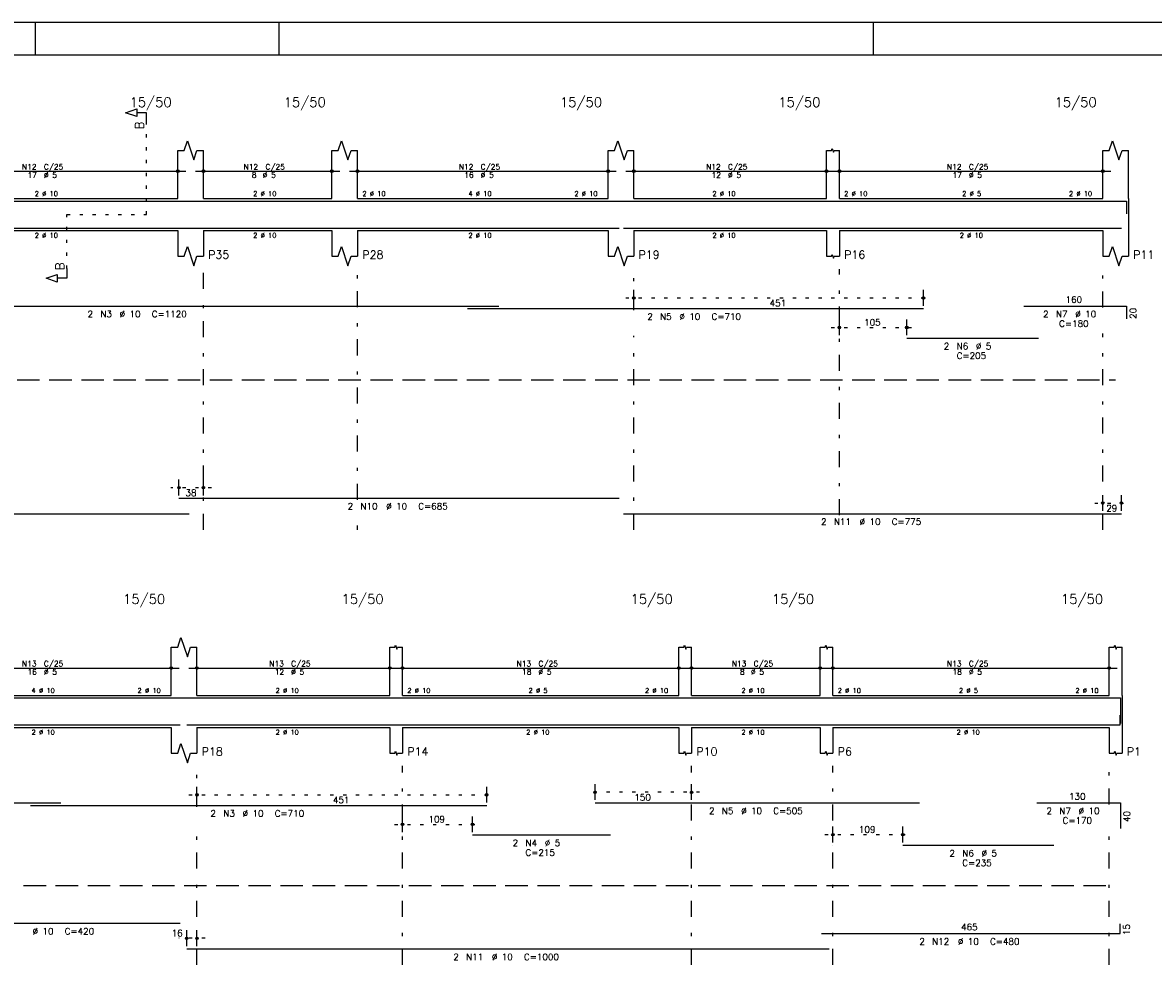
# Model space of a CAD drawing. Extents: x 0 to 84.1, y 0 to 59.4.
# Tile 4 of 7: x 20.6 to 55.8, y 29.9 to 59.4. Entities that reach past the tile are written whole.
import ezdxf

# ---------------------------------------------------------------- set-up
doc = ezdxf.new("R2010")
doc.units = 0
doc.header["$MEASUREMENT"] = 0
for name, pattern in [('ESTILO_TQS_0001', [1, 0.7, -0.3]), ('ESTILO_TQS_0002', [0.4, 0.1, -0.3]), ('ESTILO_TQS_0003', [1.5, 0.5, -0.4, 0.1, -0.5])]:
    doc.linetypes.add(name, pattern=pattern)
for name, color, linetype in [('1', 1, 'CONTINUOUS'), ('2', 2, 'CONTINUOUS'), ('4', 4, 'CONTINUOUS'), ('6', 6, 'CONTINUOUS')]:
    doc.layers.add(name, color=color, linetype=linetype)
doc.styles.get("Standard").update_dxf_attribs({"font": 'ROMANS.SHX'})

msp = doc.modelspace()

# ---------------------------------------------------------------- linework, layer by layer
at = {"layer": '1', "linetype": 'ESTILO_TQS_0002'}
for p, q in [((24.465, 53.42), (24.465, 56.29)), ((21.99, 51.735), (21.99, 53.42)), ((21.99, 53.42), (24.465, 53.42)), ((39.39, 50.82), (48.91, 50.82)), ((45.79, 49.9), (48.392, 49.9)), ((26.49, 44.91), (25.23, 44.91)), ((53.99, 44.43), (55.07, 44.43)), ((25.79, 35.34), (35.31, 35.34)), ((41.69, 35.42), (38.182, 35.42)), ((32.19, 34.42), (34.867, 34.42)), ((45.59, 34.1), (48.267, 34.1)), ((26.29, 30.87), (25.47, 30.87))]:
    msp.add_line(p, q, dxfattribs=at)
at = {"layer": '1', "linetype": 'ESTILO_TQS_0001'}
for p, q in [((3.44, 48.275), (54.64, 48.275)), ((3.64, 32.515), (54.64, 32.515))]:
    msp.add_line(p, q, dxfattribs=at)
at = {"layer": '2', "linetype": 'Continuous'}
for p, q in [((84.1, 59.4), (0, 59.4)), ((21, 59.4), (21, 58.4)), ((28.6, 58.4), (28.6, 59.4)), ((47.1, 58.4), (47.1, 59.4)), ((25.44, 53.92), (25.44, 55.42)), ((26.24, 53.92), (26.24, 55.42)), ((30.24, 53.92), (30.24, 55.42)), ((31.04, 53.92), (31.04, 55.42)), ((38.84, 53.92), (38.84, 55.42)), ((39.64, 53.92), (39.64, 55.42)), ((45.64, 53.92), (45.64, 55.42)), ((46.04, 53.92), (46.04, 55.42)), ((54.24, 53.92), (54.24, 55.42)), ((55.04, 53.92), (55.04, 55.42)), ((25.44, 54.5), (25.44, 55.02)), ((26.24, 54.5), (26.24, 55.02)), ((30.24, 54.5), (30.24, 55.02)), ((31.04, 54.5), (31.04, 55.02)), ((38.84, 54.5), (38.84, 55.02)), ((39.64, 54.5), (39.64, 55.02)), ((45.64, 54.5), (45.64, 55.02)), ((46.04, 54.5), (46.04, 55.02)), ((54.24, 54.5), (54.24, 55.02)), ((16.99, 54.77), (25.69, 54.77)), ((25.99, 54.77), (30.49, 54.77)), ((30.79, 54.77), (39.09, 54.77)), ((39.39, 54.77), (45.89, 54.77)), ((45.79, 54.77), (54.49, 54.77)), ((25.44, 54.25), (25.44, 54.25)), ((26.24, 54.25), (26.24, 54.25)), ((30.24, 54.25), (30.24, 54.25)), ((31.04, 54.25), (31.04, 54.25)), ((38.84, 54.25), (38.84, 54.25)), ((39.64, 54.25), (39.64, 54.25)), ((45.64, 54.25), (45.64, 54.25)), ((46.04, 54.25), (46.04, 54.25)), ((54.24, 54.25), (54.24, 54.25)), ((17.24, 53.92), (25.44, 53.92)), ((26.24, 53.92), (30.24, 53.92)), ((31.04, 53.92), (38.84, 53.92)), ((39.64, 53.92), (45.64, 53.92)), ((46.04, 53.92), (54.24, 53.92)), ((55.04, 53.92), (55.04, 52.92)), ((17.24, 52.92), (25.44, 52.92)), ((25.44, 52.92), (25.44, 52.12)), ((26.24, 52.92), (30.24, 52.92)), ((26.24, 52.92), (26.24, 52.12)), ((30.24, 52.92), (30.24, 52.12)), ((31.04, 52.92), (38.84, 52.92)), ((31.04, 52.92), (31.04, 52.12)), ((38.84, 52.92), (38.84, 52.12)), ((39.64, 52.92), (45.64, 52.92)), ((39.64, 52.92), (39.64, 52.12)), ((45.64, 52.92), (45.64, 52.12)), ((46.04, 52.92), (54.24, 52.92)), ((46.04, 52.92), (46.04, 52.12)), ((54.24, 52.92), (54.24, 52.12)), ((55.04, 52.92), (55.04, 52.12)), ((39.64, 50.58), (39.64, 51.07)), ((48.66, 50.58), (48.66, 51.07)), ((39.64, 50.48), (39.64, 50.48)), ((48.66, 50.48), (48.66, 50.48)), ((46.04, 49.66), (46.04, 50.15)), ((48.142, 49.66), (48.142, 50.15)), ((46.04, 49.56), (46.04, 49.56)), ((48.142, 49.56), (48.142, 49.56)), ((25.48, 44.67), (25.48, 45.16)), ((26.24, 44.67), (26.24, 45.16)), ((25.48, 44.57), (25.48, 44.57)), ((26.24, 44.57), (26.24, 44.57)), ((54.24, 44.19), (54.24, 44.68)), ((54.82, 44.19), (54.82, 44.68)), ((54.24, 44.09), (54.24, 44.09)), ((54.82, 44.09), (54.82, 44.09)), ((25.24, 38.44), (25.24, 39.94)), ((26.04, 38.44), (26.04, 39.94)), ((32.04, 38.44), (32.04, 39.94)), ((32.44, 38.44), (32.44, 39.94)), ((41.04, 38.44), (41.04, 39.94)), ((41.44, 38.44), (41.44, 39.94)), ((45.44, 38.44), (45.44, 39.94)), ((45.84, 38.44), (45.84, 39.94)), ((54.44, 38.44), (54.44, 39.94)), ((54.84, 38.44), (54.84, 39.94)), ((25.24, 39.02), (25.24, 39.54)), ((26.04, 39.02), (26.04, 39.54)), ((32.04, 39.02), (32.04, 39.54)), ((32.44, 39.02), (32.44, 39.54)), ((41.04, 39.02), (41.04, 39.54)), ((41.44, 39.02), (41.44, 39.54)), ((45.44, 39.02), (45.44, 39.54)), ((45.84, 39.02), (45.84, 39.54)), ((54.44, 39.02), (54.44, 39.54)), ((17.19, 39.29), (25.49, 39.29)), ((25.79, 39.29), (32.29, 39.29)), ((32.19, 39.29), (41.29, 39.29)), ((41.19, 39.29), (45.69, 39.29)), ((45.59, 39.29), (54.69, 39.29)), ((25.24, 38.77), (25.24, 38.77)), ((26.04, 38.77), (26.04, 38.77)), ((32.04, 38.77), (32.04, 38.77)), ((32.44, 38.77), (32.44, 38.77)), ((41.04, 38.77), (41.04, 38.77)), ((41.44, 38.77), (41.44, 38.77)), ((45.44, 38.77), (45.44, 38.77)), ((45.84, 38.77), (45.84, 38.77)), ((54.44, 38.77), (54.44, 38.77)), ((17.44, 38.44), (25.24, 38.44)), ((26.04, 38.44), (32.04, 38.44)), ((32.44, 38.44), (41.04, 38.44)), ((41.44, 38.44), (45.44, 38.44)), ((45.84, 38.44), (54.44, 38.44)), ((54.84, 38.44), (54.84, 37.44)), ((17.44, 37.44), (25.24, 37.44)), ((25.24, 37.44), (25.24, 36.64)), ((26.04, 37.44), (32.04, 37.44)), ((26.04, 37.44), (26.04, 36.64)), ((32.04, 37.44), (32.04, 36.64)), ((32.44, 37.44), (41.04, 37.44)), ((32.44, 37.44), (32.44, 36.64)), ((41.04, 37.44), (41.04, 36.64)), ((41.44, 37.44), (45.44, 37.44)), ((41.44, 37.44), (41.44, 36.64)), ((45.44, 37.44), (45.44, 36.64)), ((45.84, 37.44), (54.44, 37.44)), ((45.84, 37.44), (45.84, 36.64)), ((54.44, 37.44), (54.44, 36.64)), ((54.84, 37.44), (54.84, 36.64)), ((26.04, 35.1), (26.04, 35.59)), ((35.06, 35.1), (35.06, 35.59)), ((38.432, 35.18), (38.432, 35.67)), ((41.44, 35.18), (41.44, 35.67)), ((26.04, 35), (26.04, 35)), ((35.06, 35), (35.06, 35)), ((38.432, 35.08), (38.432, 35.08)), ((41.44, 35.08), (41.44, 35.08)), ((32.44, 34.18), (32.44, 34.67)), ((34.617, 34.18), (34.617, 34.67)), ((45.84, 33.86), (45.84, 34.35)), ((48.017, 33.86), (48.017, 34.35)), ((32.44, 34.08), (32.44, 34.08)), ((34.617, 34.08), (34.617, 34.08)), ((45.84, 33.76), (45.84, 33.76)), ((48.017, 33.76), (48.017, 33.76)), ((25.72, 30.63), (25.72, 31.12)), ((26.04, 30.63), (26.04, 31.12)), ((25.72, 30.53), (25.72, 30.53)), ((26.04, 30.53), (26.04, 30.53))]:
    msp.add_line(p, q, dxfattribs=at)
at = {"layer": '2', "linetype": 'ESTILO_TQS_0003'}
for p, q in [((26.24, 43.6), (26.24, 51.72)), ((31.04, 44.532), (31.04, 51.72)), ((39.64, 50.442), (39.64, 51.72)), ((46.04, 44.052), (46.04, 51.72)), ((54.24, 50.522), (54.24, 51.72)), ((54.24, 43.6), (54.24, 49.718)), ((39.64, 43.6), (39.64, 49.638)), ((31.04, 43.6), (31.04, 43.728)), ((26.04, 34.962), (26.04, 36.24)), ((32.44, 30.04), (32.44, 36.24)), ((41.44, 30.04), (41.44, 36.24)), ((45.84, 30.04), (45.84, 36.24)), ((54.44, 35.042), (54.44, 36.24)), ((26.04, 30.04), (26.04, 34.158)), ((54.44, 30.04), (54.44, 34.238))]:
    msp.add_line(p, q, dxfattribs=at)
at = {"layer": '2', "linetype": 'Continuous'}
for points in [[(83.1, 1), (2.5, 1), (2.5, 58.4), (83.1, 58.4), (83.1, 1)], [(24.465, 56.29), (24.465, 56.59), (24.165, 56.59), (24.165, 56.47), (23.815, 56.59), (24.165, 56.71), (24.165, 56.59)], [(25.44, 55.42), (25.64, 55.42), (25.74, 55.72), (25.94, 55.12), (26.04, 55.42), (26.24, 55.42)], [(30.24, 55.42), (30.44, 55.42), (30.54, 55.72), (30.74, 55.12), (30.84, 55.42), (31.04, 55.42)], [(38.84, 55.42), (39.04, 55.42), (39.14, 55.72), (39.34, 55.12), (39.44, 55.42), (39.64, 55.42)], [(54.24, 55.42), (54.44, 55.42), (54.54, 55.72), (54.74, 55.12), (54.84, 55.42), (55.04, 55.42)], [(45.64, 55.42), (45.8, 55.42), (45.82, 55.48), (45.86, 55.36), (45.88, 55.42), (46.04, 55.42)], [(25.44, 52.12), (25.64, 52.12), (25.74, 52.42), (25.94, 51.82), (26.04, 52.12), (26.24, 52.12)], [(30.24, 52.12), (30.44, 52.12), (30.54, 52.42), (30.74, 51.82), (30.84, 52.12), (31.04, 52.12)], [(38.84, 52.12), (39.04, 52.12), (39.14, 52.42), (39.34, 51.82), (39.44, 52.12), (39.64, 52.12)], [(45.64, 52.12), (45.8, 52.12), (45.82, 52.18), (45.86, 52.06), (45.88, 52.12), (46.04, 52.12)], [(54.24, 52.12), (54.44, 52.12), (54.54, 52.42), (54.74, 51.82), (54.84, 52.12), (55.04, 52.12)], [(21.99, 51.735), (21.99, 51.435), (21.69, 51.435), (21.69, 51.315), (21.34, 51.435), (21.69, 51.555), (21.69, 51.435)], [(25.24, 39.94), (25.44, 39.94), (25.54, 40.24), (25.74, 39.64), (25.84, 39.94), (26.04, 39.94)], [(32.04, 39.94), (32.2, 39.94), (32.22, 40), (32.26, 39.88), (32.28, 39.94), (32.44, 39.94)], [(41.04, 39.94), (41.2, 39.94), (41.22, 40), (41.26, 39.88), (41.28, 39.94), (41.44, 39.94)], [(45.44, 39.94), (45.6, 39.94), (45.62, 40), (45.66, 39.88), (45.68, 39.94), (45.84, 39.94)], [(54.44, 39.94), (54.6, 39.94), (54.62, 40), (54.66, 39.88), (54.68, 39.94), (54.84, 39.94)], [(25.24, 36.64), (25.44, 36.64), (25.54, 36.94), (25.74, 36.34), (25.84, 36.64), (26.04, 36.64)], [(32.04, 36.64), (32.2, 36.64), (32.22, 36.7), (32.26, 36.58), (32.28, 36.64), (32.44, 36.64)], [(41.04, 36.64), (41.2, 36.64), (41.22, 36.7), (41.26, 36.58), (41.28, 36.64), (41.44, 36.64)], [(45.44, 36.64), (45.6, 36.64), (45.62, 36.7), (45.66, 36.58), (45.68, 36.64), (45.84, 36.64)], [(54.44, 36.64), (54.6, 36.64), (54.62, 36.7), (54.66, 36.58), (54.68, 36.64), (54.84, 36.64)]]:
    msp.add_lwpolyline(points, dxfattribs=at)
for centre, radius in [((25.44, 54.77), 0.0416), ((25.44, 54.77), 0.0208), ((26.24, 54.77), 0.0416), ((26.24, 54.77), 0.0208), ((30.24, 54.77), 0.0416), ((30.24, 54.77), 0.0208), ((31.04, 54.77), 0.0416), ((31.04, 54.77), 0.0208), ((38.84, 54.77), 0.0416), ((38.84, 54.77), 0.0208), ((39.64, 54.77), 0.0416), ((39.64, 54.77), 0.0208), ((45.64, 54.77), 0.0416), ((45.64, 54.77), 0.0208), ((46.04, 54.77), 0.0416), ((46.04, 54.77), 0.0208), ((54.24, 54.77), 0.0416), ((54.24, 54.77), 0.0208), ((39.64, 50.82), 0.04), ((39.64, 50.82), 0.02), ((48.66, 50.82), 0.04), ((48.66, 50.82), 0.02), ((46.04, 49.9), 0.04), ((46.04, 49.9), 0.02), ((48.142, 49.9), 0.04), ((48.142, 49.9), 0.02), ((25.48, 44.91), 0.04), ((25.48, 44.91), 0.02), ((26.24, 44.91), 0.04), ((26.24, 44.91), 0.02), ((54.24, 44.43), 0.04), ((54.24, 44.43), 0.02), ((54.82, 44.43), 0.04), ((54.82, 44.43), 0.02), ((25.24, 39.29), 0.0416), ((25.24, 39.29), 0.0208), ((26.04, 39.29), 0.0416), ((26.04, 39.29), 0.0208), ((32.04, 39.29), 0.0416), ((32.04, 39.29), 0.0208), ((32.44, 39.29), 0.0416), ((32.44, 39.29), 0.0208), ((41.04, 39.29), 0.0416), ((41.04, 39.29), 0.0208), ((41.44, 39.29), 0.0416), ((41.44, 39.29), 0.0208), ((45.44, 39.29), 0.0416), ((45.44, 39.29), 0.0208), ((45.84, 39.29), 0.0416), ((45.84, 39.29), 0.0208), ((54.44, 39.29), 0.0416), ((54.44, 39.29), 0.0208), ((26.04, 35.34), 0.04), ((26.04, 35.34), 0.02), ((35.06, 35.34), 0.04), ((35.06, 35.34), 0.02), ((38.432, 35.42), 0.04), ((38.432, 35.42), 0.02), ((41.44, 35.42), 0.04), ((41.44, 35.42), 0.02), ((32.44, 34.42), 0.04), ((32.44, 34.42), 0.02), ((34.617, 34.42), 0.04), ((34.617, 34.42), 0.02), ((45.84, 34.1), 0.04), ((45.84, 34.1), 0.02), ((48.017, 34.1), 0.04), ((48.017, 34.1), 0.02), ((25.72, 30.87), 0.04), ((25.72, 30.87), 0.02), ((26.04, 30.87), 0.04), ((26.04, 30.87), 0.02)]:
    msp.add_circle(centre, radius, dxfattribs=at)
at = {"layer": '4', "linetype": 'Continuous'}
for p, q in [((13.033, 53.84), (35.433, 53.84)), ((34.46, 53.84), (48.66, 53.84)), ((48.142, 53.84), (52.242, 53.84)), ((51.783, 53.84), (54.983, 53.84)), ((54.983, 53.84), (54.983, 53.44)), ((3.3, 53), (25.8, 53)), ((25.48, 53), (39.18, 53)), ((39.32, 53), (54.82, 53)), ((3.3, 38.36), (21.8, 38.36)), ((20.86, 38.36), (35.06, 38.36)), ((34.617, 38.36), (38.917, 38.36)), ((38.432, 38.36), (48.532, 38.36)), ((48.017, 38.36), (52.717, 38.36)), ((52.19, 38.36), (54.79, 38.36)), ((54.79, 38.36), (54.79, 37.56)), ((54.78, 37.52), (54.78, 37.82)), ((17.12, 37.52), (25.52, 37.52)), ((25.72, 37.52), (45.72, 37.52)), ((45.48, 37.52), (54.78, 37.52))]:
    msp.add_line(p, q, dxfattribs=at)
at = {"layer": '6', "linetype": 'Continuous'}
for p, q in [((13.033, 50.57), (35.433, 50.57)), ((34.46, 50.49), (48.66, 50.49)), ((51.783, 50.57), (54.983, 50.57)), ((54.983, 50.57), (54.983, 50.17)), ((48.142, 49.57), (52.242, 49.57)), ((25.48, 44.58), (39.18, 44.58)), ((3.3, 44.1), (25.8, 44.1)), ((39.32, 44.1), (54.82, 44.1)), ((3.3, 35.09), (21.8, 35.09)), ((20.86, 35.01), (35.06, 35.01)), ((38.432, 35.09), (48.532, 35.09)), ((52.19, 35.09), (54.79, 35.09)), ((54.79, 35.09), (54.79, 34.29)), ((34.617, 34.09), (38.917, 34.09)), ((48.017, 33.77), (52.717, 33.77)), ((17.12, 31.34), (25.52, 31.34)), ((45.48, 31.02), (54.78, 31.02)), ((54.78, 31.02), (54.78, 31.32)), ((25.72, 30.54), (45.72, 30.54))]:
    msp.add_line(p, q, dxfattribs=at)

# ---------------------------------------------------------------- texts
at = {"layer": '2', "linetype": 'Continuous'}
for s, height, p in [('15/50', 0.3, (23.94, 56.77)), ('15/50', 0.3, (28.74, 56.77)), ('15/50', 0.3, (37.34, 56.77)), ('15/50', 0.3, (44.14, 56.77)), ('15/50', 0.3, (52.74, 56.77)), ('N12', 0.17, (20.592, 54.821)), ('C/25', 0.17, (21.272, 54.821)), ('N12', 0.17, (27.492, 54.821)), ('C/25', 0.17, (28.172, 54.821)), ('N12', 0.17, (34.192, 54.821)), ('C/25', 0.17, (34.872, 54.821)), ('N12', 0.17, (41.892, 54.821)), ('C/25', 0.17, (42.572, 54.821)), ('N12', 0.17, (49.392, 54.821)), ('C/25', 0.17, (50.072, 54.821)), ('17', 0.17, (20.762, 54.566)), ('%%c 5', 0.17, (21.272, 54.566)), ('8', 0.17, (27.747, 54.566)), ('%%c 5', 0.17, (28.087, 54.566)), ('16', 0.17, (34.362, 54.566)), ('%%c 5', 0.17, (34.872, 54.566)), ('12', 0.17, (42.062, 54.566)), ('%%c 5', 0.17, (42.572, 54.566)), ('17', 0.17, (49.562, 54.566)), ('%%c 5', 0.17, (50.072, 54.566)), ('2 %%c 10', 0.15, (20.99, 53.995)), ('2 %%c 10', 0.15, (27.79, 53.995)), ('2 %%c 10', 0.15, (31.19, 53.995)), ('4 %%c 10', 0.15, (34.49, 53.995)), ('2 %%c 10', 0.15, (37.79, 53.995)), ('2 %%c 10', 0.15, (42.09, 53.995)), ('2 %%c 10', 0.15, (46.19, 53.995)), ('2 %%c 5', 0.15, (49.865, 53.995)), ('2 %%c 10', 0.15, (53.19, 53.995)), ('2 %%c 10', 0.15, (20.99, 52.695)), ('2 %%c 10', 0.15, (27.79, 52.695)), ('2 %%c 10', 0.15, (34.49, 52.695)), ('2 %%c 10', 0.15, (42.09, 52.695)), ('2 %%c 10', 0.15, (49.79, 52.695)), ('P35', 0.25, (26.39, 52.045)), ('P28', 0.25, (31.19, 52.045)), ('P19', 0.25, (39.79, 52.045)), ('P16', 0.25, (46.19, 52.045)), ('P11', 0.25, (55.19, 52.045)), ('451', 0.2, (43.87, 50.56)), ('160', 0.2, (53.083, 50.67)), ('2', 0.2, (22.633, 50.22)), ('N3', 0.2, (23.033, 50.22)), ('%%c 10', 0.2, (23.633, 50.22)), ('C=1120', 0.2, (24.633, 50.22)), ('%%c 10', 0.2, (41.06, 50.14)), ('2', 0.2, (52.383, 50.22)), ('N7', 0.2, (52.783, 50.22)), ('%%c 10', 0.2, (53.383, 50.22)), ('2', 0.2, (40.06, 50.14)), ('N5', 0.2, (40.46, 50.14)), ('C=710', 0.2, (42.06, 50.14)), ('105', 0.2, (46.811, 49.96)), ('C=180', 0.2, (52.883, 49.92)), ('2', 0.2, (49.292, 49.22)), ('N6', 0.2, (49.692, 49.22)), ('%%c 5', 0.2, (50.292, 49.22)), ('C=205', 0.2, (49.692, 48.92)), ('38', 0.2, (25.68, 44.65)), ('2', 0.2, (30.73, 44.23)), ('N10', 0.2, (31.13, 44.23)), ('%%c 10', 0.2, (31.93, 44.23)), ('C=685', 0.2, (32.93, 44.23)), ('29', 0.2, (54.35, 44.17)), ('2', 0.2, (45.47, 43.75)), ('N11', 0.2, (45.87, 43.75)), ('%%c 10', 0.2, (46.67, 43.75)), ('C=775', 0.2, (47.67, 43.75)), ('15/50', 0.3, (23.74, 41.29)), ('15/50', 0.3, (30.54, 41.29)), ('15/50', 0.3, (39.54, 41.29)), ('15/50', 0.3, (43.94, 41.29)), ('15/50', 0.3, (52.94, 41.29)), ('N13', 0.17, (20.592, 39.341)), ('C/25', 0.17, (21.272, 39.341)), ('N13', 0.17, (28.292, 39.341)), ('C/25', 0.17, (28.972, 39.341)), ('N13', 0.17, (35.992, 39.341)), ('C/25', 0.17, (36.672, 39.341)), ('N13', 0.17, (42.692, 39.341)), ('C/25', 0.17, (43.372, 39.341)), ('N13', 0.17, (49.392, 39.341)), ('C/25', 0.17, (50.072, 39.341)), ('16', 0.17, (20.762, 39.086)), ('%%c 5', 0.17, (21.272, 39.086)), ('12', 0.17, (28.462, 39.086)), ('%%c 5', 0.17, (28.972, 39.086)), ('18', 0.17, (36.162, 39.086)), ('%%c 5', 0.17, (36.672, 39.086)), ('8', 0.17, (42.947, 39.086)), ('%%c 5', 0.17, (43.287, 39.086)), ('18', 0.17, (49.562, 39.086)), ('%%c 5', 0.17, (50.072, 39.086)), ('4 %%c 10', 0.15, (20.89, 38.515)), ('2 %%c 10', 0.15, (24.19, 38.515)), ('2 %%c 10', 0.15, (28.49, 38.515)), ('2 %%c 10', 0.15, (32.59, 38.515)), ('2 %%c 5', 0.15, (36.365, 38.515)), ('2 %%c 10', 0.15, (39.99, 38.515)), ('2 %%c 10', 0.15, (42.99, 38.515)), ('2 %%c 10', 0.15, (45.99, 38.515)), ('2 %%c 5', 0.15, (49.765, 38.515)), ('2 %%c 10', 0.15, (53.39, 38.515)), ('2 %%c 10', 0.15, (20.89, 37.215)), ('2 %%c 10', 0.15, (28.49, 37.215)), ('2 %%c 10', 0.15, (36.29, 37.215)), ('2 %%c 10', 0.15, (42.99, 37.215)), ('2 %%c 10', 0.15, (49.69, 37.215)), ('P18', 0.25, (26.19, 36.565)), ('P14', 0.25, (32.59, 36.565)), ('P10', 0.25, (41.59, 36.565)), ('P6', 0.25, (45.99, 36.565)), ('P1', 0.25, (54.99, 36.565)), ('451', 0.2, (30.27, 35.08)), ('150', 0.2, (39.656, 35.16)), ('130', 0.2, (53.19, 35.19)), ('2', 0.2, (26.46, 34.66)), ('N3', 0.2, (26.86, 34.66)), ('%%c 10', 0.2, (27.46, 34.66)), ('C=710', 0.2, (28.46, 34.66)), ('2', 0.2, (41.982, 34.74)), ('N5', 0.2, (42.382, 34.74)), ('%%c 10', 0.2, (42.982, 34.74)), ('C=505', 0.2, (43.982, 34.74)), ('2', 0.2, (52.49, 34.74)), ('N7', 0.2, (52.89, 34.74)), ('%%c 10', 0.2, (53.49, 34.74)), ('109', 0.2, (33.248, 34.48)), ('C=170', 0.2, (52.99, 34.44)), ('109', 0.2, (46.648, 34.16)), ('2', 0.2, (35.867, 33.74)), ('N4', 0.2, (36.267, 33.74)), ('%%c 5', 0.2, (36.867, 33.74)), ('C=215', 0.2, (36.267, 33.44)), ('2', 0.2, (49.467, 33.42)), ('N6', 0.2, (49.867, 33.42)), ('%%c 5', 0.2, (50.467, 33.42)), ('C=235', 0.2, (49.867, 33.12)), ('%%c 10', 0.2, (20.92, 30.99)), ('C=420', 0.2, (21.92, 30.99)), ('16', 0.2, (25.253, 30.93)), ('465', 0.2, (49.83, 31.12)), ('2', 0.2, (48.53, 30.67)), ('N12', 0.2, (48.93, 30.67)), ('%%c 10', 0.2, (49.73, 30.67)), ('C=480', 0.2, (50.73, 30.67)), ('2', 0.2, (34.02, 30.19)), ('N11', 0.2, (34.42, 30.19)), ('%%c 10', 0.2, (35.22, 30.19)), ('C=1000', 0.2, (36.22, 30.19))]:
    msp.add_text(s, height=height, dxfattribs=at).set_placement(p)
for s, height, p in [('B', 0.272, (24.383, 56.072)), ('B', 0.272, (21.908, 51.681)), ('20', 0.2, (55.283, 50.17)), ('40', 0.2, (55.09, 34.49)), ('15', 0.2, (55.08, 30.97))]:
    msp.add_text(s, height=height, rotation=90, dxfattribs=at).set_placement(p)

doc.saveas('drawing.dxf')
